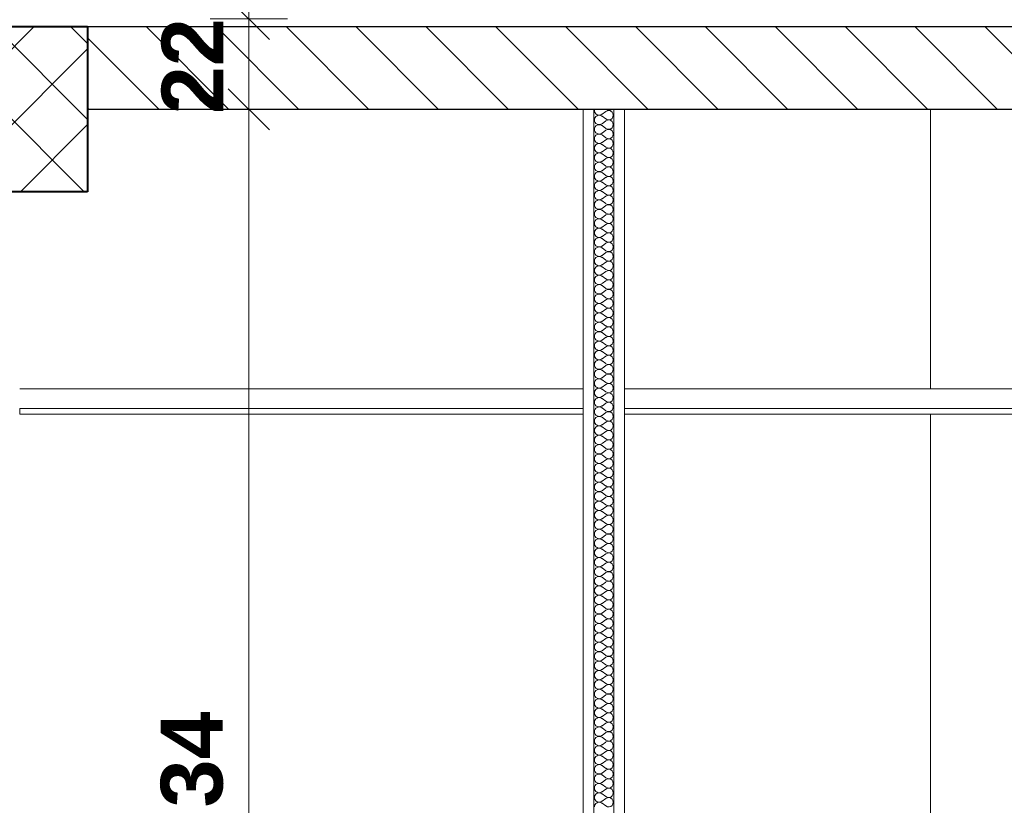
# Model space of a CAD drawing. Header units: millimetres. Extents: x -58263 to 69124, y -53000 to 22363.
# Tile 17 of 40: x -21498 to -19106, y 1650 to 3558. Entities that reach past the tile are written whole.
import ezdxf

# ---------------------------------------------------------------- set-up
doc = ezdxf.new("R2010")
doc.units = ezdxf.units.MM
doc.header["$MEASUREMENT"] = 0
for name, color, linetype in [('Nouveau_2D - Cotations pour 100ème', 7, 'Continuous'), ('Nouveau__Constr - Poutres', 7, 'Continuous'), ('Nouveau__Murs int non porteurs - Cloisons', 7, 'Continuous'), ('Nouveau__Plafonds', 7, 'Continuous'), ('Nouveau__Sols - Dalles', 7, 'Continuous')]:
    doc.layers.add(name, color=color, linetype=linetype)
doc.styles.add('STYLE_GENERE_2', font='arial.ttf')
doc.dimstyles.new('STYLE_GENERE__1', dxfattribs={"dimtxt": 150, "dimasz": 95, "dimexe": 0.18, "dimexo": 989.657151, "dimgap": 0, "dimtad": 1, "dimlfac": 0.001, "dimzin": 0, "dimdsep": 46, "dimtxsty": 'STYLE_GENERE_2', "dimblk": 'ARROWHEAD_6', "dimblk1": 'ARROWHEAD_6', "dimblk2": 'ARROWHEAD_6', "dimcen": 0.09, "dimclrd": 7, "dimclre": 7, "dimclrt": 7, "dimazin": 0, "dimtfac": 1, "dimtdec": 4, "dimtmove": 0, "dimatfit": 3, "dimfxl": 0, "dimtolj": 1, "dimtzin": 0, "dimarcsym": 0})
doc.dimstyles.new('STYLE_GENERE__2', dxfattribs={"dimtxt": 150, "dimasz": 95, "dimexe": 0.18, "dimexo": 989.657151, "dimgap": 0, "dimtad": 1, "dimlfac": 0.001, "dimzin": 0, "dimdsep": 46, "dimtxsty": 'STYLE_GENERE_2', "dimblk": 'ARROWHEAD_6', "dimblk1": 'ARROWHEAD_6', "dimblk2": 'ARROWHEAD_6', "dimcen": 0.09, "dimclrd": 7, "dimclre": 7, "dimclrt": 7, "dimazin": 0, "dimtfac": 1, "dimtdec": 4, "dimtmove": 2, "dimatfit": 3, "dimfxl": 0, "dimtolj": 1, "dimtzin": 0, "dimarcsym": 0})
doc.dimstyles.new('STYLE_GENERE__5', dxfattribs={"dimtxt": 150, "dimasz": 95, "dimexe": 0.18, "dimexo": 5949.227272, "dimgap": 0, "dimtad": 1, "dimlfac": 0.001, "dimzin": 0, "dimdsep": 46, "dimtxsty": 'STYLE_GENERE_2', "dimblk": 'ARROWHEAD_6', "dimblk1": 'ARROWHEAD_6', "dimblk2": 'ARROWHEAD_6', "dimcen": 0.09, "dimclrd": 7, "dimclre": 7, "dimclrt": 7, "dimazin": 0, "dimtfac": 1, "dimtdec": 4, "dimtmove": 0, "dimatfit": 3, "dimfxl": 0, "dimtolj": 1, "dimtzin": 0, "dimarcsym": 0})
doc.dimstyles.new('STYLE_GENERE__6', dxfattribs={"dimtxt": 150, "dimasz": 95, "dimexe": 0.18, "dimexo": 5949.227272, "dimgap": 0, "dimtad": 1, "dimlfac": 0.001, "dimzin": 0, "dimdsep": 46, "dimtxsty": 'STYLE_GENERE_2', "dimblk": 'ARROWHEAD_6', "dimblk1": 'ARROWHEAD_6', "dimblk2": 'ARROWHEAD_6', "dimcen": 0.09, "dimclrd": 7, "dimclre": 7, "dimclrt": 7, "dimazin": 0, "dimtfac": 1, "dimtdec": 4, "dimtmove": 2, "dimatfit": 3, "dimfxl": 0, "dimtolj": 1, "dimtzin": 0, "dimarcsym": 0})
doc.dimstyles.new('STYLE_GENERE__7', dxfattribs={"dimtxt": 150, "dimasz": 95, "dimexe": 0.18, "dimexo": 5771.227059, "dimgap": 0, "dimtad": 1, "dimlfac": 0.001, "dimzin": 0, "dimdsep": 46, "dimtxsty": 'STYLE_GENERE_2', "dimblk": 'ARROWHEAD_6', "dimblk1": 'ARROWHEAD_6', "dimblk2": 'ARROWHEAD_6', "dimcen": 0.09, "dimclrd": 7, "dimclre": 7, "dimclrt": 7, "dimazin": 0, "dimtfac": 1, "dimtdec": 4, "dimtmove": 0, "dimatfit": 3, "dimfxl": 0, "dimtolj": 1, "dimtzin": 0, "dimarcsym": 0})

# ---------------------------------------------------------------- blocks, each defined once
blk = doc.blocks.new('Élément de coupe_22')
at = {"layer": 'Nouveau__Sols - Dalles', "linetype": 'Continuous', "lineweight": 5}
h = blk.add_hatch(dxfattribs=at)
h.set_pattern_fill('__MAÇONNERIE', style=0, pattern_type=2)
h.set_pattern_definition([(135, (0, 0), (84.8528, 84.8528), [])])
h.paths.add_polyline_path([(-21332.6, 3540), (-21332.6, 3340), (-16882.6, 3340), (-16882.6, 3540)])
at = {"layer": 'Nouveau__Sols - Dalles', "color": 7, "linetype": 'Continuous', "lineweight": 30}
for p, q in [((-16882.6, 3540), (-21332.6, 3540)), ((-20128.7, 3340), (-21332.6, 3340)), ((-17865.6, 3340), (-20028.7, 3340))]:
    blk.add_line(p, q, dxfattribs=at)
at = {"layer": 'Nouveau__Sols - Dalles', "color": 7, "linetype": 'Continuous', "lineweight": 30, "flags": 128}
blk.add_lwpolyline([(-20028.7, 3340), (-20054.7, 3340), (-20102.7, 3340), (-20128.7, 3340)], dxfattribs=at)
blk = doc.blocks.new('Élément de coupe_84')
at = {"layer": 'Nouveau__Murs int non porteurs - Cloisons', "color": 7, "linetype": 'Continuous', "lineweight": 5}
for p, q in [((-19285.6, 2661), (-19285.6, 3340)), ((-19285.6, 0), (-19285.6, 2600))]:
    blk.add_line(p, q, dxfattribs=at)
blk = doc.blocks.new('Élément de coupe_114')
at = {"layer": 'Nouveau__Constr - Poutres', "linetype": 'Continuous', "lineweight": 35}
h = blk.add_hatch(dxfattribs=at)
h.set_pattern_fill('Béton', style=0, pattern_type=2)
h.set_pattern_definition([(45, (0, 0), (-91.9239, 91.9239), []), (135, (0, 0), (91.9239, 91.9239), [])])
h.paths.add_polyline_path([(-21332.6, 3540), (-21582.6, 3540), (-21582.6, 3140), (-21332.6, 3140)])
at = {"layer": 'Nouveau__Constr - Poutres', "color": 7, "linetype": 'Continuous', "lineweight": 40}
for p, q in [((-21332.6, 3540), (-21582.6, 3540)), ((-21332.6, 3540), (-21332.6, 3340)), ((-21332.6, 3340), (-21332.6, 3140)), ((-21332.6, 3140), (-21497.6, 3140))]:
    blk.add_line(p, q, dxfattribs=at)
at = {"layer": 'Nouveau__Constr - Poutres', "color": 7, "linetype": 'Continuous', "lineweight": 40, "flags": 128}
for points in [[(-21582.6, 3540), (-21582.6, 3340), (-21582.6, 3140)], [(-21497.6, 3140), (-21523.6, 3140), (-21571.6, 3140), (-21582.6, 3140)]]:
    blk.add_lwpolyline(points, dxfattribs=at)
blk = doc.blocks.new('Élément de coupe_154')
at = {"layer": 'Nouveau__Plafonds', "color": 7, "linetype": 'Continuous', "lineweight": 5}
for p, q in [((-20128.7, 2661), (-21497.5, 2661)), ((-17865.6, 2661), (-20028.7, 2661)), ((-21497.5, 2613), (-21497.5, 2600)), ((-20128.7, 2613), (-21497.5, 2613)), ((-17852.6, 2613), (-20028.7, 2613)), ((-20128.7, 2600), (-21497.5, 2600)), ((-17865.6, 2600), (-20028.7, 2600))]:
    blk.add_line(p, q, dxfattribs=at)
blk = doc.blocks.new('*X176')
at = {"layer": 'Nouveau__Murs int non porteurs - Cloisons', "color": 250, "linetype": 'Continuous', "lineweight": 5}
for p, q in [((-20074.1, 3334.9), (-20083.2, 3328)), ((-20074.1, 3339.4), (-20074.9, 3340)), ((-20074.1, 3316.6), (-20083.2, 3323.4)), ((-20074.1, 3312), (-20083.2, 3305.1)), ((-20074.1, 3293.7), (-20083.2, 3300.6)), ((-20074.1, 3289.1), (-20083.2, 3282.3)), ((-20074.1, 3270.9), (-20083.2, 3277.7)), ((-20074.1, 3266.3), (-20083.2, 3259.4)), ((-20074.1, 3248), (-20083.2, 3254.9)), ((-20074.1, 3243.4), (-20083.2, 3236.6)), ((-20074.1, 3225.1), (-20083.2, 3232)), ((-20074.1, 3220.6), (-20083.2, 3213.7)), ((-20074.1, 3202.3), (-20083.2, 3209.1)), ((-20074.1, 3197.7), (-20083.2, 3190.9)), ((-20074.1, 3179.4), (-20083.2, 3186.3)), ((-20074.1, 3174.9), (-20083.2, 3168)), ((-20074.1, 3156.6), (-20083.2, 3163.4)), ((-20074.1, 3152), (-20083.2, 3145.1)), ((-20074.1, 3133.7), (-20083.2, 3140.6)), ((-20074.1, 3129.1), (-20083.2, 3122.3)), ((-20074.1, 3110.9), (-20083.2, 3117.7)), ((-20074.1, 3106.3), (-20083.2, 3099.4)), ((-20074.1, 3088), (-20083.2, 3094.9)), ((-20074.1, 3083.4), (-20083.2, 3076.6)), ((-20074.1, 3065.1), (-20083.2, 3072)), ((-20074.1, 3060.6), (-20083.2, 3053.7)), ((-20074.1, 3042.3), (-20083.2, 3049.1)), ((-20074.1, 3037.7), (-20083.2, 3030.9)), ((-20074.1, 3019.4), (-20083.2, 3026.3)), ((-20074.1, 3014.9), (-20083.2, 3008)), ((-20074.1, 2996.6), (-20083.2, 3003.4)), ((-20074.1, 2992), (-20083.2, 2985.1)), ((-20074.1, 2973.7), (-20083.2, 2980.6)), ((-20074.1, 2969.1), (-20083.2, 2962.3)), ((-20074.1, 2950.9), (-20083.2, 2957.7)), ((-20074.1, 2946.3), (-20083.2, 2939.4)), ((-20074.1, 2928), (-20083.2, 2934.9)), ((-20074.1, 2923.4), (-20083.2, 2916.6)), ((-20074.1, 2905.1), (-20083.2, 2912)), ((-20074.1, 2900.6), (-20083.2, 2893.7)), ((-20074.1, 2882.3), (-20083.2, 2889.1)), ((-20074.1, 2877.7), (-20083.2, 2870.9)), ((-20074.1, 2859.4), (-20083.2, 2866.3)), ((-20074.1, 2854.9), (-20083.2, 2848)), ((-20074.1, 2836.6), (-20083.2, 2843.4)), ((-20074.1, 2832), (-20083.2, 2825.1)), ((-20074.1, 2813.7), (-20083.2, 2820.6)), ((-20074.1, 2809.1), (-20083.2, 2802.3)), ((-20074.1, 2790.9), (-20083.2, 2797.7)), ((-20074.1, 2786.3), (-20083.2, 2779.4)), ((-20074.1, 2768), (-20083.2, 2774.9)), ((-20074.1, 2763.4), (-20083.2, 2756.6)), ((-20074.1, 2745.1), (-20083.2, 2752)), ((-20074.1, 2740.6), (-20083.2, 2733.7)), ((-20074.1, 2722.3), (-20083.2, 2729.1)), ((-20074.1, 2717.7), (-20083.2, 2710.9)), ((-20074.1, 2699.4), (-20083.2, 2706.3)), ((-20074.1, 2694.9), (-20083.2, 2688)), ((-20074.1, 2676.6), (-20083.2, 2683.4)), ((-20074.1, 2672), (-20083.2, 2665.1)), ((-20074.1, 2653.7), (-20083.2, 2660.6)), ((-20074.1, 2649.1), (-20083.2, 2642.3)), ((-20074.1, 2630.9), (-20083.2, 2637.7)), ((-20074.1, 2626.3), (-20083.2, 2619.4)), ((-20074.1, 2608), (-20083.2, 2614.9)), ((-20074.1, 2603.4), (-20083.2, 2596.6)), ((-20074.1, 2585.1), (-20083.2, 2592)), ((-20074.1, 2580.6), (-20083.2, 2573.7)), ((-20074.1, 2562.3), (-20083.2, 2569.1)), ((-20074.1, 2557.7), (-20083.2, 2550.9)), ((-20074.1, 2539.4), (-20083.2, 2546.3)), ((-20074.1, 2534.9), (-20083.2, 2528)), ((-20074.1, 2516.6), (-20083.2, 2523.4)), ((-20074.1, 2512), (-20083.2, 2505.1)), ((-20074.1, 2493.7), (-20083.2, 2500.6)), ((-20074.1, 2489.1), (-20083.2, 2482.3)), ((-20074.1, 2470.9), (-20083.2, 2477.7)), ((-20074.1, 2466.3), (-20083.2, 2459.4)), ((-20074.1, 2448), (-20083.2, 2454.9)), ((-20074.1, 2443.4), (-20083.2, 2436.6)), ((-20074.1, 2425.1), (-20083.2, 2432)), ((-20074.1, 2420.6), (-20083.2, 2413.7)), ((-20074.1, 2402.3), (-20083.2, 2409.1)), ((-20074.1, 2397.7), (-20083.2, 2390.9)), ((-20074.1, 2379.4), (-20083.2, 2386.3)), ((-20074.1, 2374.9), (-20083.2, 2368)), ((-20074.1, 2356.6), (-20083.2, 2363.4)), ((-20074.1, 2352), (-20083.2, 2345.1)), ((-20074.1, 2333.7), (-20083.2, 2340.6)), ((-20074.1, 2329.1), (-20083.2, 2322.3)), ((-20074.1, 2310.9), (-20083.2, 2317.7)), ((-20074.1, 2306.3), (-20083.2, 2299.4)), ((-20074.1, 2288), (-20083.2, 2294.9)), ((-20074.1, 2283.4), (-20083.2, 2276.6)), ((-20074.1, 2265.1), (-20083.2, 2272)), ((-20074.1, 2260.6), (-20083.2, 2253.7)), ((-20074.1, 2242.3), (-20083.2, 2249.1)), ((-20074.1, 2237.7), (-20083.2, 2230.9)), ((-20074.1, 2219.4), (-20083.2, 2226.3)), ((-20074.1, 2214.9), (-20083.2, 2208)), ((-20074.1, 2196.6), (-20083.2, 2203.4)), ((-20074.1, 2192), (-20083.2, 2185.1)), ((-20074.1, 2173.7), (-20083.2, 2180.6)), ((-20074.1, 2169.1), (-20083.2, 2162.3)), ((-20074.1, 2150.9), (-20083.2, 2157.7)), ((-20074.1, 2146.3), (-20083.2, 2139.4)), ((-20074.1, 2128), (-20083.2, 2134.9)), ((-20074.1, 2123.4), (-20083.2, 2116.6)), ((-20074.1, 2105.1), (-20083.2, 2112)), ((-20074.1, 2100.6), (-20083.2, 2093.7)), ((-20074.1, 2082.3), (-20083.2, 2089.1)), ((-20074.1, 2077.7), (-20083.2, 2070.9)), ((-20074.1, 2059.4), (-20083.2, 2066.3)), ((-20074.1, 2054.9), (-20083.2, 2048)), ((-20074.1, 2036.6), (-20083.2, 2043.4)), ((-20074.1, 2032), (-20083.2, 2025.1)), ((-20074.1, 2013.7), (-20083.2, 2020.6)), ((-20074.1, 2009.1), (-20083.2, 2002.3)), ((-20074.1, 1990.9), (-20083.2, 1997.7)), ((-20074.1, 1986.3), (-20083.2, 1979.4)), ((-20074.1, 1968), (-20083.2, 1974.9)), ((-20074.1, 1963.4), (-20083.2, 1956.6)), ((-20074.1, 1945.1), (-20083.2, 1952)), ((-20074.1, 1940.6), (-20083.2, 1933.7)), ((-20074.1, 1922.3), (-20083.2, 1929.1)), ((-20074.1, 1917.7), (-20083.2, 1910.9)), ((-20074.1, 1899.4), (-20083.2, 1906.3)), ((-20074.1, 1894.9), (-20083.2, 1888)), ((-20074.1, 1876.6), (-20083.2, 1883.4)), ((-20074.1, 1872), (-20083.2, 1865.1)), ((-20074.1, 1853.7), (-20083.2, 1860.6)), ((-20074.1, 1849.1), (-20083.2, 1842.3)), ((-20074.1, 1830.9), (-20083.2, 1837.7)), ((-20074.1, 1826.3), (-20083.2, 1819.4)), ((-20074.1, 1808), (-20083.2, 1814.9)), ((-20074.1, 1803.4), (-20083.2, 1796.6)), ((-20074.1, 1785.1), (-20083.2, 1792)), ((-20074.1, 1780.6), (-20083.2, 1773.7)), ((-20074.1, 1762.3), (-20083.2, 1769.1)), ((-20074.1, 1757.7), (-20083.2, 1750.9)), ((-20074.1, 1739.4), (-20083.2, 1746.3)), ((-20074.1, 1734.9), (-20083.2, 1728)), ((-20074.1, 1716.6), (-20083.2, 1723.4)), ((-20074.1, 1712), (-20083.2, 1705.1)), ((-20074.1, 1693.7), (-20083.2, 1700.6)), ((-20074.1, 1689.1), (-20083.2, 1682.3)), ((-20074.1, 1670.9), (-20083.2, 1677.7)), ((-20074.1, 1666.3), (-20083.2, 1659.4)), ((-20074.1, 1648), (-20083.2, 1654.9))]:
    blk.add_line(p, q, dxfattribs=at)
for centre, start, end in [((-20090.1, 3337.1), 165.5225, 180), ((-20090.1, 3337.1), 180, 306.8699), ((-20090.1, 3314.3), 53.1301, 180), ((-20067.2, 3348.6), 233.1301, 311.4096), ((-20067.2, 3325.7), 233.1301, 126.8699), ((-20090.1, 3314.3), 180, 306.8699), ((-20090.1, 3291.4), 53.1301, 180), ((-20067.2, 3302.9), 233.1301, 126.8699), ((-20090.1, 3291.4), 180, 306.8699), ((-20090.1, 3268.6), 53.1301, 180), ((-20067.2, 3280), 233.1301, 126.8699), ((-20090.1, 3268.6), 180, 306.8699), ((-20090.1, 3245.7), 53.1301, 180), ((-20067.2, 3257.1), 233.1301, 126.8699), ((-20090.1, 3245.7), 180, 306.8699), ((-20090.1, 3222.9), 53.1301, 180), ((-20067.2, 3234.3), 233.1301, 126.8699), ((-20090.1, 3222.9), 180, 306.8699), ((-20090.1, 3200), 53.1301, 180), ((-20067.2, 3211.4), 233.1301, 126.8699), ((-20090.1, 3200), 180, 306.8699), ((-20090.1, 3177.1), 53.1301, 180), ((-20067.2, 3188.6), 233.1301, 126.8699), ((-20090.1, 3177.1), 180, 306.8699), ((-20090.1, 3154.3), 53.1301, 180), ((-20067.2, 3165.7), 233.1301, 126.8699), ((-20090.1, 3154.3), 180, 306.8699), ((-20090.1, 3131.4), 53.1301, 180), ((-20067.2, 3142.9), 233.1301, 126.8699), ((-20090.1, 3131.4), 180, 306.8699), ((-20090.1, 3108.6), 53.1301, 180), ((-20067.2, 3120), 233.1301, 126.8699), ((-20090.1, 3108.6), 180, 306.8699), ((-20090.1, 3085.7), 53.1301, 180), ((-20090.1, 3085.7), 180, 306.8699), ((-20067.2, 3097.1), 233.1301, 126.8699), ((-20067.2, 3074.3), 233.1301, 126.8699), ((-20090.1, 3062.9), 53.1301, 180), ((-20090.1, 3062.9), 180, 306.8699), ((-20067.2, 3051.4), 233.1301, 126.8699), ((-20090.1, 3040), 53.1301, 180), ((-20090.1, 3040), 180, 306.8699), ((-20067.2, 3028.6), 233.1301, 126.8699), ((-20090.1, 3017.1), 53.1301, 180), ((-20090.1, 3017.1), 180, 306.8699), ((-20067.2, 3005.7), 233.1301, 126.8699), ((-20090.1, 2994.3), 53.1301, 180), ((-20090.1, 2994.3), 180, 306.8699), ((-20067.2, 2982.9), 233.1301, 126.8699), ((-20090.1, 2971.4), 53.1301, 180), ((-20090.1, 2971.4), 180, 306.8699), ((-20067.2, 2960), 233.1301, 126.8699), ((-20090.1, 2948.6), 53.1301, 180), ((-20090.1, 2948.6), 180, 306.8699), ((-20067.2, 2937.1), 233.1301, 126.8699), ((-20090.1, 2925.7), 53.1301, 180), ((-20090.1, 2925.7), 180, 306.8699), ((-20067.2, 2914.3), 233.1301, 126.8699), ((-20090.1, 2902.9), 53.1301, 180), ((-20090.1, 2902.9), 180, 306.8699), ((-20067.2, 2891.4), 233.1301, 126.8699), ((-20090.1, 2880), 53.1301, 180), ((-20090.1, 2880), 180, 306.8699), ((-20067.2, 2868.6), 233.1301, 126.8699), ((-20090.1, 2857.1), 53.1301, 180), ((-20090.1, 2857.1), 180, 306.8699), ((-20067.2, 2845.7), 233.1301, 126.8699), ((-20090.1, 2834.3), 53.1301, 180), ((-20090.1, 2834.3), 180, 306.8699), ((-20090.1, 2811.4), 53.1301, 180), ((-20067.2, 2822.9), 233.1301, 126.8699), ((-20090.1, 2811.4), 180, 306.8699), ((-20090.1, 2788.6), 53.1301, 180), ((-20067.2, 2800), 233.1301, 126.8699), ((-20090.1, 2788.6), 180, 306.8699), ((-20090.1, 2765.7), 53.1301, 180), ((-20067.2, 2777.1), 233.1301, 126.8699), ((-20090.1, 2765.7), 180, 306.8699), ((-20090.1, 2742.9), 53.1301, 180), ((-20067.2, 2754.3), 233.1301, 126.8699), ((-20090.1, 2742.9), 180, 306.8699), ((-20090.1, 2720), 53.1301, 180), ((-20067.2, 2731.4), 233.1301, 126.8699), ((-20090.1, 2720), 180, 306.8699), ((-20090.1, 2697.1), 53.1301, 180), ((-20067.2, 2708.6), 233.1301, 126.8699), ((-20090.1, 2697.1), 180, 306.8699), ((-20090.1, 2674.3), 53.1301, 180), ((-20067.2, 2685.7), 233.1301, 126.8699), ((-20090.1, 2674.3), 180, 306.8699), ((-20090.1, 2651.4), 53.1301, 180), ((-20067.2, 2662.9), 233.1301, 126.8699), ((-20090.1, 2651.4), 180, 306.8699), ((-20090.1, 2628.6), 53.1301, 180), ((-20067.2, 2640), 233.1301, 126.8699), ((-20090.1, 2628.6), 180, 306.8699), ((-20090.1, 2605.7), 53.1301, 180), ((-20067.2, 2617.1), 233.1301, 126.8699), ((-20090.1, 2605.7), 180, 306.8699), ((-20090.1, 2582.9), 53.1301, 180), ((-20090.1, 2582.9), 180, 306.8699), ((-20067.2, 2594.3), 233.1301, 126.8699), ((-20067.2, 2571.4), 233.1301, 126.8699), ((-20090.1, 2560), 53.1301, 180), ((-20090.1, 2560), 180, 306.8699), ((-20067.2, 2548.6), 233.1301, 126.8699), ((-20090.1, 2537.1), 53.1301, 180), ((-20090.1, 2537.1), 180, 306.8699), ((-20067.2, 2525.7), 233.1301, 126.8699), ((-20090.1, 2514.3), 53.1301, 180), ((-20090.1, 2514.3), 180, 306.8699), ((-20067.2, 2502.9), 233.1301, 126.8699), ((-20090.1, 2491.4), 53.1301, 180), ((-20090.1, 2491.4), 180, 306.8699), ((-20067.2, 2480), 233.1301, 126.8699), ((-20090.1, 2468.6), 53.1301, 180), ((-20090.1, 2468.6), 180, 306.8699), ((-20067.2, 2457.1), 233.1301, 126.8699), ((-20090.1, 2445.7), 53.1301, 180), ((-20090.1, 2445.7), 180, 306.8699), ((-20067.2, 2434.3), 233.1301, 126.8699), ((-20090.1, 2422.9), 53.1301, 180), ((-20090.1, 2422.9), 180, 306.8699), ((-20067.2, 2411.4), 233.1301, 126.8699), ((-20090.1, 2400), 53.1301, 180), ((-20090.1, 2400), 180, 306.8699), ((-20067.2, 2388.6), 233.1301, 126.8699), ((-20090.1, 2377.1), 53.1301, 180), ((-20090.1, 2377.1), 180, 306.8699), ((-20067.2, 2365.7), 233.1301, 126.8699), ((-20090.1, 2354.3), 53.1301, 180), ((-20090.1, 2354.3), 180, 306.8699), ((-20067.2, 2342.9), 233.1301, 126.8699), ((-20090.1, 2331.4), 53.1301, 180), ((-20090.1, 2331.4), 180, 306.8699), ((-20090.1, 2308.6), 53.1301, 180), ((-20067.2, 2320), 233.1301, 126.8699), ((-20090.1, 2308.6), 180, 306.8699), ((-20090.1, 2285.7), 53.1301, 180), ((-20067.2, 2297.1), 233.1301, 126.8699), ((-20090.1, 2285.7), 180, 306.8699), ((-20090.1, 2262.9), 53.1301, 180), ((-20067.2, 2274.3), 233.1301, 126.8699), ((-20090.1, 2262.9), 180, 306.8699), ((-20090.1, 2240), 53.1301, 180), ((-20067.2, 2251.4), 233.1301, 126.8699), ((-20090.1, 2240), 180, 306.8699), ((-20090.1, 2217.1), 53.1301, 180), ((-20067.2, 2228.6), 233.1301, 126.8699), ((-20090.1, 2217.1), 180, 306.8699), ((-20090.1, 2194.3), 53.1301, 180), ((-20067.2, 2205.7), 233.1301, 126.8699), ((-20090.1, 2194.3), 180, 306.8699), ((-20090.1, 2171.4), 53.1301, 180), ((-20067.2, 2182.9), 233.1301, 126.8699), ((-20090.1, 2171.4), 180, 306.8699), ((-20090.1, 2148.6), 53.1301, 180), ((-20067.2, 2160), 233.1301, 126.8699), ((-20090.1, 2148.6), 180, 306.8699), ((-20090.1, 2125.7), 53.1301, 180), ((-20067.2, 2137.1), 233.1301, 126.8699), ((-20090.1, 2125.7), 180, 306.8699), ((-20090.1, 2102.9), 53.1301, 180), ((-20067.2, 2114.3), 233.1301, 126.8699), ((-20090.1, 2102.9), 180, 306.8699), ((-20090.1, 2080), 53.1301, 180), ((-20067.2, 2091.4), 233.1301, 126.8699), ((-20090.1, 2080), 180, 306.8699), ((-20090.1, 2057.1), 53.1301, 180), ((-20090.1, 2057.1), 180, 306.8699), ((-20067.2, 2068.6), 233.1301, 126.8699), ((-20067.2, 2045.7), 233.1301, 126.8699), ((-20090.1, 2034.3), 53.1301, 180), ((-20090.1, 2034.3), 180, 306.8699), ((-20067.2, 2022.9), 233.1301, 126.8699), ((-20090.1, 2011.4), 53.1301, 180), ((-20090.1, 2011.4), 180, 306.8699), ((-20067.2, 2000), 233.1301, 126.8699), ((-20090.1, 1988.6), 53.1301, 180), ((-20090.1, 1988.6), 180, 306.8699), ((-20067.2, 1977.1), 233.1301, 126.8699), ((-20090.1, 1965.7), 53.1301, 180), ((-20090.1, 1965.7), 180, 306.8699), ((-20067.2, 1954.3), 233.1301, 126.8699), ((-20090.1, 1942.9), 53.1301, 180), ((-20090.1, 1942.9), 180, 306.8699), ((-20067.2, 1931.4), 233.1301, 126.8699), ((-20090.1, 1920), 53.1301, 180), ((-20090.1, 1920), 180, 306.8699), ((-20067.2, 1908.6), 233.1301, 126.8699), ((-20090.1, 1897.1), 53.1301, 180), ((-20090.1, 1897.1), 180, 306.8699), ((-20067.2, 1885.7), 233.1301, 126.8699), ((-20090.1, 1874.3), 53.1301, 180), ((-20090.1, 1874.3), 180, 306.8699), ((-20067.2, 1862.9), 233.1301, 126.8699), ((-20090.1, 1851.4), 53.1301, 180), ((-20090.1, 1851.4), 180, 306.8699), ((-20067.2, 1840), 233.1301, 126.8699), ((-20090.1, 1828.6), 53.1301, 180), ((-20090.1, 1828.6), 180, 306.8699), ((-20067.2, 1817.1), 233.1301, 126.8699), ((-20090.1, 1805.7), 53.1301, 180), ((-20090.1, 1805.7), 180, 306.8699), ((-20090.1, 1782.9), 53.1301, 180), ((-20067.2, 1794.3), 233.1301, 126.8699), ((-20090.1, 1782.9), 180, 306.8699), ((-20090.1, 1760), 53.1301, 180), ((-20067.2, 1771.4), 233.1301, 126.8699), ((-20090.1, 1760), 180, 306.8699), ((-20090.1, 1737.1), 53.1301, 180), ((-20067.2, 1748.6), 233.1301, 126.8699), ((-20090.1, 1737.1), 180, 306.8699), ((-20090.1, 1714.3), 53.1301, 180), ((-20067.2, 1725.7), 233.1301, 126.8699), ((-20090.1, 1714.3), 180, 306.8699), ((-20090.1, 1691.4), 53.1301, 180), ((-20067.2, 1702.9), 233.1301, 126.8699), ((-20090.1, 1691.4), 180, 306.8699), ((-20090.1, 1668.6), 53.1301, 180), ((-20067.2, 1680), 233.1301, 126.8699), ((-20090.1, 1668.6), 180, 306.8699), ((-20090.1, 1645.7), 53.1301, 180), ((-20067.2, 1657.1), 233.1301, 126.8699)]:
    blk.add_arc(centre, 11.4, start, end, dxfattribs=at)
blk = doc.blocks.new('Élément de coupe_159')
at = {"layer": 'Nouveau__Murs int non porteurs - Cloisons', "color": 7, "linetype": 'Continuous', "lineweight": 5}
for p, q in [((-20128.7, 3340), (-20128.7, 2613)), ((-20028.7, 3340), (-20028.7, 2613)), ((-20128.7, 2613), (-20128.7, 2600)), ((-20028.7, 2613), (-20028.7, 2600)), ((-20128.7, 2600), (-20128.7, 0)), ((-20028.7, 2600), (-20028.7, 0))]:
    blk.add_line(p, q, dxfattribs=at)
at = {"layer": 'Nouveau__Murs int non porteurs - Cloisons', "color": 7, "linetype": 'Continuous', "lineweight": 13}
for p, q in [((-20102.7, 3340), (-20102.7, 0)), ((-20054.7, 3340), (-20054.7, 0))]:
    blk.add_line(p, q, dxfattribs=at)
at = {"layer": 'Nouveau__Murs int non porteurs - Cloisons', "lineweight": 0}
blk.add_blockref('*X176', (0, 0), dxfattribs=at)
blk = doc.blocks.new('*D214')
at = {"layer": 'Nouveau_2D - Cotations pour 100ème', "color": 7, "linetype": 'Continuous', "lineweight": 13}
for p, q in [((-26630.4, 3390), (-26530.4, 3290)), ((-26486.7, 3340), (-26674.2, 3340)), ((-26580.4, 0), (-26580.4, 3340)), ((-26630.4, 50), (-26530.4, -50)), ((-26486.7, 0), (-26674.2, 0)), ((-26580.4, -75), (-26580.4, 0))]:
    blk.add_line(p, q, dxfattribs=at)
at = {"layer": 'Nouveau_2D - Cotations pour 100ème', "color": 7, "lineweight": 13, "char_height": 150, "attachment_point": 7, "rotation": 90, "style": 'STYLE_GENERE_2'}
for s, insert in [('{\\A1;\\fArial|b1|i0|c0|p0;22}', (-26642, 3328.3)), ('{\\A1;\\fArial|b1|i0|c0|p0;3,34}', (-26610.4, 1469.8))]:
    blk.add_mtext(s, dxfattribs=dict(at, insert=insert))
blk = doc.blocks.new('ARROWHEAD_6')
at = {"color": 0, "linetype": 'Continuous', "lineweight": 0}
for p, q in [((-0.5, -0.5), (0.5, 0.5)), ((0, 0), (-1, 0))]:
    blk.add_line(p, q, dxfattribs=at)
blk = doc.blocks.new('*D216')
at = {"layer": 'Nouveau_2D - Cotations pour 100ème', "color": 7, "linetype": 'Continuous', "lineweight": 13}
for p, q in [((-26630.4, 3610), (-26530.4, 3510)), ((-26580.4, 3340), (-26580.4, 3560)), ((-26630.4, 3390), (-26530.4, 3290))]:
    blk.add_line(p, q, dxfattribs=at)
blk = doc.blocks.new('*D217')
at = {"layer": 'Nouveau_2D - Cotations pour 100ème', "color": 7, "linetype": 'Continuous', "lineweight": 13}
for p, q in [((-26630.4, 6835), (-26530.4, 6735)), ((-26580.4, 3560), (-26580.4, 6785)), ((-26630.4, 3610), (-26530.4, 3510)), ((-26486.7, 3560), (-26674.2, 3560)), ((-26580.4, 3340), (-26580.4, 3560))]:
    blk.add_line(p, q, dxfattribs=at)
at = {"layer": 'Nouveau_2D - Cotations pour 100ème', "color": 7, "lineweight": 13, "insert": (-26610.4, 4972.3), "char_height": 150, "attachment_point": 7, "rotation": 90, "style": 'STYLE_GENERE_2'}
blk.add_mtext('{\\A1;\\fArial|b1|i0|c0|p0;3,22}', dxfattribs=at)
blk = doc.blocks.new('*D238')
at = {"layer": 'Nouveau_2D - Cotations pour 100ème', "color": 7, "linetype": 'Continuous', "lineweight": 13}
for p, q in [((-11834.2, 3390), (-11734.2, 3290)), ((-11690.5, 3340), (-11878, 3340)), ((-11784.2, 2661), (-11784.2, 3340)), ((-11834.2, 2711), (-11734.2, 2611)), ((-11690.5, 2661), (-11878, 2661))]:
    blk.add_line(p, q, dxfattribs=at)
at = {"layer": 'Nouveau_2D - Cotations pour 100ème', "color": 7, "lineweight": 13, "char_height": 150, "attachment_point": 7, "rotation": 90, "style": 'STYLE_GENERE_2'}
for s, insert in [('{\\A1;\\fArial|b1|i0|c0|p0;22}', (-11845.8, 3328.3)), ('{\\A1;\\fArial|b1|i0|c0|p0;68}', (-11814.2, 2886.1))]:
    blk.add_mtext(s, dxfattribs=dict(at, insert=insert))
blk = doc.blocks.new('*D239')
at = {"layer": 'Nouveau_2D - Cotations pour 100ème', "color": 7, "linetype": 'Continuous', "lineweight": 13}
for p, q in [((-11834.2, 3610), (-11734.2, 3510)), ((-11690.5, 3560), (-11878, 3560)), ((-11784.2, 3340), (-11784.2, 3560)), ((-11834.2, 3390), (-11734.2, 3290))]:
    blk.add_line(p, q, dxfattribs=at)
blk = doc.blocks.new('*D240')
at = {"layer": 'Nouveau_2D - Cotations pour 100ème', "color": 7, "linetype": 'Continuous', "lineweight": 13}
for p, q in [((-11834.2, 6210), (-11734.2, 6110)), ((-11690.5, 6160), (-11878, 6160)), ((-11784.2, 3560), (-11784.2, 6160)), ((-11834.2, 3610), (-11734.2, 3510)), ((-11690.5, 3560), (-11878, 3560))]:
    blk.add_line(p, q, dxfattribs=at)
at = {"layer": 'Nouveau_2D - Cotations pour 100ème', "color": 7, "lineweight": 13, "char_height": 150, "attachment_point": 7, "rotation": 90, "style": 'STYLE_GENERE_2'}
for s, insert in [('{\\A1;\\fArial|b1|i0|c0|p0;6}', (-11814.2, 5995.6)), ('{\\A1;\\fArial|b1|i0|c0|p0;2,60}', (-11814.2, 4602.6))]:
    blk.add_mtext(s, dxfattribs=dict(at, insert=insert))
blk = doc.blocks.new('*D244')
at = {"layer": 'Nouveau_2D - Cotations pour 100ème', "color": 7, "linetype": 'Continuous', "lineweight": 13}
for p, q in [((-20991.2, 3390), (-20891.2, 3290)), ((-20847.4, 3340), (-21034.9, 3340)), ((-20941.2, 0), (-20941.2, 3340)), ((-20991.2, 50), (-20891.2, -50)), ((-20847.4, 0), (-21034.9, 0)), ((-20941.2, -75), (-20941.2, 0))]:
    blk.add_line(p, q, dxfattribs=at)
at = {"layer": 'Nouveau_2D - Cotations pour 100ème', "color": 7, "lineweight": 13, "char_height": 150, "attachment_point": 7, "rotation": 90, "style": 'STYLE_GENERE_2'}
for s, insert in [('{\\A1;\\fArial|b1|i0|c0|p0;22}', (-21002.7, 3328.3)), ('{\\A1;\\fArial|b1|i0|c0|p0;3,34}', (-20971.2, 1469.8))]:
    blk.add_mtext(s, dxfattribs=dict(at, insert=insert))
blk = doc.blocks.new('*D245')
at = {"layer": 'Nouveau_2D - Cotations pour 100ème', "color": 7, "linetype": 'Continuous', "lineweight": 13}
for p, q in [((-20991.2, 3610), (-20891.2, 3510)), ((-20847.4, 3560), (-21034.9, 3560)), ((-20941.2, 3340), (-20941.2, 3560)), ((-20991.2, 3390), (-20891.2, 3290))]:
    blk.add_line(p, q, dxfattribs=at)
blk = doc.blocks.new('*D246')
at = {"layer": 'Nouveau_2D - Cotations pour 100ème', "color": 7, "linetype": 'Continuous', "lineweight": 13}
for p, q in [((-20991.2, 6210), (-20891.2, 6110)), ((-20941.2, 3560), (-20941.2, 6160)), ((-20991.2, 3610), (-20891.2, 3510)), ((-20847.4, 3560), (-21034.9, 3560))]:
    blk.add_line(p, q, dxfattribs=at)
at = {"layer": 'Nouveau_2D - Cotations pour 100ème', "color": 7, "lineweight": 13, "char_height": 150, "attachment_point": 7, "rotation": 90, "style": 'STYLE_GENERE_2'}
for s, insert in [('{\\A1;\\fArial|b1|i0|c0|p0;6}', (-20971.2, 5995.6)), ('{\\A1;\\fArial|b1|i0|c0|p0;2,60}', (-20971.2, 4602.6))]:
    blk.add_mtext(s, dxfattribs=dict(at, insert=insert))

msp = doc.modelspace()

# ---------------------------------------------------------------- block references
at = {"layer": 'Nouveau__Constr - Poutres', "lineweight": 0}
msp.add_blockref('Élément de coupe_114', (0, 0), dxfattribs=at)
at = {"layer": 'Nouveau__Murs int non porteurs - Cloisons', "lineweight": 0}
for name in ['Élément de coupe_159', 'Élément de coupe_84']:
    msp.add_blockref(name, (0, 0), dxfattribs=at)
at = {"layer": 'Nouveau__Plafonds', "lineweight": 0}
msp.add_blockref('Élément de coupe_154', (0, 0), dxfattribs=at)
at = {"layer": 'Nouveau__Sols - Dalles', "lineweight": 0}
msp.add_blockref('Élément de coupe_22', (0, 0), dxfattribs=at)

# ---------------------------------------------------------------- dimensions: what is measured, and where the dimension line sits
at = {"layer": 'Nouveau_2D - Cotations pour 100ème', "color": 7, "linetype": 'Continuous', "lineweight": 13}
for base, p1, p2, dimstyle, picture, middle in [((-26580.442, 6784.966), (-19107.562, 3560), (-27135.562, 6784.966), 'STYLE_GENERE__1', '*D217', (-26685.442, 5166.48)), ((-20941.169, 6160), (-19107.562, 3560), (-19107.562, 6160), 'STYLE_GENERE__7', '*D246', (-21046.169, 4796.793)), ((-11784.223, 6160), (-19107.562, 3560), (-11307.562, 6160), 'STYLE_GENERE__1', '*D240', (-11889.223, 4796.793)), ((-26580.442, 3560), (-19107.562, 3340), (-19107.562, 3560), 'STYLE_GENERE__2', '*D216', (-26716.976, 3442.435)), ((-20941.169, 3560), (-19107.562, 3340), (-19107.562, 3560), 'STYLE_GENERE__6', '*D245', (-21077.703, 3442.435)), ((-11784.223, 3560), (-19107.562, 3340), (-19107.562, 3560), 'STYLE_GENERE__2', '*D239', (-11920.757, 3442.435)), ((-26580.442, 3340), (-25748.053, 0), (-19107.562, 3340), 'STYLE_GENERE__1', '*D214', (-26685.442, 1663.997)), ((-20941.169, 3340), (-20880.843, 0), (-19107.562, 3340), 'STYLE_GENERE__5', '*D244', (-21046.169, 1663.997)), ((-11784.223, 3340), (-11257.562, 2661), (-19107.562, 3340), 'STYLE_GENERE__1', '*D238', (-11889.223, 3000.246))]:
    dim = msp.add_linear_dim(base=base, p1=p1, p2=p2, angle=90, dimstyle=dimstyle, dxfattribs=at)
    dim.commit()
    dim.dimension.update_dxf_attribs({"geometry": picture, "text_midpoint": middle, "dimtype": 160, "text_rotation": 90})

doc.saveas('drawing.dxf')
